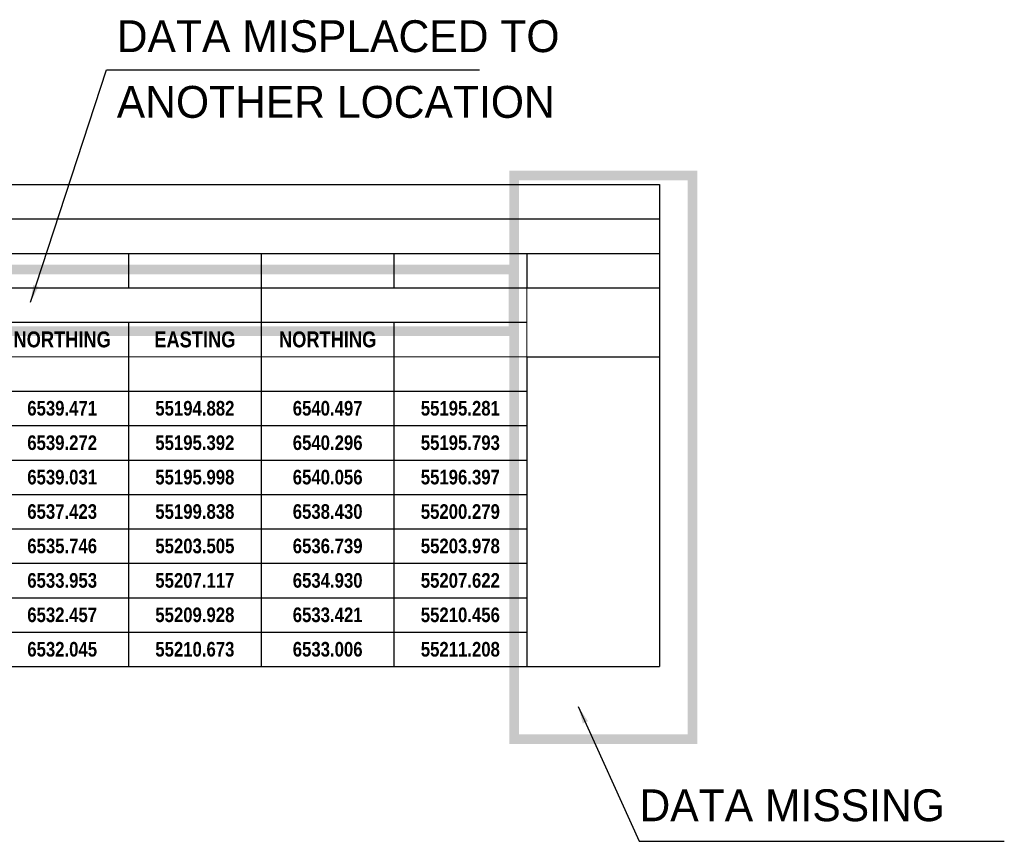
# Model space of a CAD drawing. Header units: metres. Extents: x 110.2 to 137.8, y -16.1 to 9.7.
# Tile 4 of 4: x 127.5 to 137.8, y 1 to 9.6. Entities that reach past the tile are written whole.
import ezdxf

# ---------------------------------------------------------------- set-up
doc = ezdxf.new("R2010")
doc.units = ezdxf.units.M
doc.styles.add('MtXpl_Arial_Black', font='txt')
doc.styles.get("Standard").update_dxf_attribs({"font": 'arial.ttf'})
doc.dimstyles.get("Standard").update_dxf_attribs({"dimtxt": 0.18, "dimasz": 0.18, "dimexe": 0.18, "dimexo": 0.0625, "dimgap": 0.09, "dimtad": 0, "dimtih": 1, "dimtoh": 1, "dimdec": 4, "dimzin": 0, "dimdsep": 46, "dimtxsty": 'Standard', "dimcen": 0.09, "dimadec": 0, "dimazin": 0, "dimtfac": 1, "dimtdec": 4, "dimtofl": 0, "dimtmove": 0, "dimatfit": 3, "dimfxl": 1, "dimtolj": 1, "dimtzin": 0, "dimarcsym": 0})

# ---------------------------------------------------------------- blocks, each defined once
blk = doc.blocks.new('*T1')
at = {"color": 0, "linetype": 'ByBlock', "lineweight": -2, "transparency": 16777216}
for p, q in [((0, 0), (23.268, 0)), ((23.268, 0), (23.268, -1.08)), ((0, -0.36), (23.268, -0.36)), ((0, -0.72), (23.268, -0.72)), ((16.327, -0.72), (16.327, -1.08)), ((17.715, -0.72), (17.715, -1.08)), ((19.103, -0.72), (19.103, -1.08)), ((20.492, -0.72), (20.492, -1.08)), ((21.88, -0.72), (21.88, -1.08)), ((1.055, -1.08), (16.327, -1.08)), ((0, -1.801), (3.832, -1.801)), ((3.832, -1.801), (3.832, -2.161)), ((5.22, -1.801), (5.22, -2.161)), ((6.608, -1.801), (6.608, -2.161)), ((7.997, -1.801), (7.997, -2.161)), ((9.385, -1.801), (9.385, -2.161)), ((10.773, -1.801), (10.773, -2.161)), ((12.162, -1.801), (12.162, -2.161)), ((13.55, -1.801), (13.55, -2.161)), ((14.938, -1.801), (14.938, -2.161)), ((16.327, -1.801), (16.327, -2.161)), ((17.715, -1.801), (17.715, -2.161)), ((19.103, -1.801), (19.103, -2.161)), ((20.492, -1.801), (20.492, -2.161)), ((21.88, -1.801), (23.268, -1.801)), ((0, -5.041), (23.268, -5.041))]:
    blk.add_line(p, q, dxfattribs=at)
at = {"linetype": 'ByBlock', "lineweight": 15, "transparency": 16777216}
for p, q in [((0, 0), (0, -1.08)), ((21.88, -1.08), (21.88, -1.801)), ((16.327, -1.441), (16.327, -1.801)), ((3.832, -1.801), (21.88, -1.801))]:
    blk.add_line(p, q, dxfattribs=at)
at = {"linetype": 'ByBlock', "lineweight": 30, "transparency": 16777216}
for p, q in [((0, -1.08), (1.055, -1.08)), ((0, -1.08), (0, -5.041)), ((16.327, -1.08), (23.268, -1.08)), ((23.268, -1.08), (23.268, -5.041))]:
    blk.add_line(p, q, dxfattribs=at)
at = {"linetype": 'ByBlock', "lineweight": -2, "transparency": 16777216}
for p, q in [((1.055, -1.08), (1.055, -1.801)), ((5.22, -1.08), (5.22, -1.801)), ((7.997, -1.08), (7.997, -1.801)), ((10.773, -1.08), (10.773, -1.801)), ((13.55, -1.08), (13.55, -1.801)), ((16.327, -1.08), (16.327, -1.441)), ((19.103, -1.08), (19.103, -1.801)), ((1.055, -1.441), (21.88, -1.441)), ((2.443, -1.441), (2.443, -1.801)), ((3.832, -1.441), (3.832, -1.801)), ((6.608, -1.441), (6.608, -1.801)), ((9.385, -1.441), (9.385, -1.801)), ((12.162, -1.441), (12.162, -1.801)), ((14.938, -1.441), (14.938, -1.801)), ((17.715, -1.441), (17.715, -1.801)), ((20.492, -1.441), (20.492, -1.801)), ((21.88, -1.801), (21.88, -5.041)), ((0, -2.161), (21.88, -2.161)), ((1.055, -2.161), (1.055, -5.041)), ((2.443, -2.161), (2.443, -5.041)), ((3.832, -2.161), (3.832, -5.041)), ((5.22, -2.161), (5.22, -5.041)), ((6.608, -2.161), (6.608, -5.041)), ((7.997, -2.161), (7.997, -5.041)), ((9.385, -2.161), (9.385, -5.041)), ((10.773, -2.161), (10.773, -5.041)), ((12.162, -2.161), (12.162, -5.041)), ((13.55, -2.161), (13.55, -5.041)), ((14.938, -2.161), (14.938, -5.041)), ((16.327, -2.161), (16.327, -5.041)), ((17.715, -2.161), (17.715, -5.041)), ((19.103, -2.161), (19.103, -5.041)), ((20.492, -2.161), (20.492, -5.041)), ((0, -2.521), (21.88, -2.521)), ((0, -2.881), (21.88, -2.881)), ((0, -3.241), (21.88, -3.241)), ((0, -3.601), (21.88, -3.601)), ((0, -3.961), (21.88, -3.961)), ((0, -4.321), (21.88, -4.321)), ((0, -4.681), (21.88, -4.681))]:
    blk.add_line(p, q, dxfattribs=at)
at = {"color": 0, "transparency": 16777216}
for s, insert, char_height, width, attachment_point in [('{\\fArial Black|b0|i0|c0;\\C7;\\L SETTING OUT DETAILS   (COORDINATES)', (11.634, -0.3), 0.16667, 23.14833, 8), ('{\\fArial Black|b1|i0|c0;\\C7;\\LCENTRE LINE ', (11.634, -0.54), 0.16667, 23.14833, 5), ('{\\fArial Narrow|b1|i0|c0;\\C7;CENTRE LINE', (3.138, -1.26), 0.18056, 4.045, 5), ('{\\fArial Narrow|b1|i0|c0;\\C7;POINT-3', (6.608, -1.26), 0.18056, 2.65667, 5), ('{\\fArial Narrow|b1|i0|c0;\\C7;POINT-5', (9.385, -1.26), 0.18056, 2.65667, 5), ('{\\fArial Narrow|b1|i0|c0;\\C7;LOCATION', (12.162, -1.26), 0.18056, 2.65667, 5), ('{\\fArial Narrow|b1|i0|c0;\\C7; NOS', (0.528, -1.44), 0.18056, 0.935, 5), ('{\\fArial Narrow|b1|i0|c0;\\C7;EASTING', (1.749, -1.621), 0.16667, 1.26833, 5), ('{\\fArial Narrow|b1|i0|c0;\\C7;NORTHING', (3.138, -1.621), 0.16667, 1.26833, 5), ('{\\fArial Narrow|b1|i0|c0;\\C7;EASTING', (4.526, -1.621), 0.16667, 1.26833, 5), ('{\\fArial Narrow|b1|i0|c0;\\C7;NORTHING', (5.914, -1.621), 0.16667, 1.26833, 5), ('{\\fArial Narrow|b1|i0|c0;\\C7;EASTING', (7.303, -1.621), 0.16667, 1.26833, 5), ('{\\fArial Narrow|b1|i0|c0;\\C7;NORTHING', (8.691, -1.621), 0.16667, 1.26833, 5), ('{\\fArial Narrow|b1|i0|c0;\\C7;EASTING', (10.079, -1.621), 0.16667, 1.26833, 5), ('{\\fArial Narrow|b1|i0|c0;\\C7;NORTHING', (11.468, -1.621), 0.16667, 1.26833, 5), ('{\\fArial Narrow|b1|i0|c0;\\C7;EASTING', (12.856, -1.621), 0.16667, 1.26833, 5), ('{\\fArial Narrow|b1|i0|c0;\\C7;NORTHING', (14.244, -1.621), 0.16667, 1.26833, 5), ('{\\fArial Narrow|b1|i0|c0;\\C7;EASTING', (15.633, -1.621), 0.16667, 1.26833, 5), ('{\\fArial Narrow|b1|i0|c0;\\C7;NORTHING', (17.021, -1.621), 0.16667, 1.26833, 5), ('{\\fArial Narrow|b1|i0|c0;\\C7;EASTING', (18.409, -1.621), 0.16667, 1.26833, 5), ('{\\fArial Narrow|b1|i0|c0;\\C7;NORTHING', (19.798, -1.621), 0.16667, 1.26833, 5), ('{\\fArial Narrow|b1|i0|c0;\\C7;OFFSET FROM REF', (1.916, -1.981), 0.18056, 3.71167, 5), ('{\\fArial Narrow|b1|i0|c0;\\C7;01', (0.528, -2.341), 0.15278, 0.935, 5), ('{\\fArial Narrow|b1|i0|c0;\\C7;0.010', (1.749, -2.341), 0.15278, 1.26833, 5), ('{\\fArial Narrow|b1|i0|c0;\\C7;6527.912', (3.138, -2.341), 0.15278, 1.26833, 5), ('{\\fArial Narrow|b1|i0|c0;\\C7;55190.389', (4.526, -2.341), 0.15278, 1.26833, 5), ('{\\fArial Narrow|b1|i0|c0;\\C7;6515.331', (5.914, -2.341), 0.15278, 1.26833, 5), ('{\\fArial Narrow|b1|i0|c0;\\C7;55185.498', (7.303, -2.341), 0.15278, 1.26833, 5), ('{\\fArial Narrow|b1|i0|c0;\\C7;6516.357', (8.691, -2.341), 0.15278, 1.26833, 5), ('{\\fArial Narrow|b1|i0|c0;\\C7;55185.896', (10.079, -2.341), 0.15278, 1.26833, 5), ('{\\fArial Narrow|b1|i0|c0;\\C7;6539.471', (17.021, -2.341), 0.15278, 1.26833, 5), ('{\\fArial Narrow|b1|i0|c0;\\C7;55194.882', (18.409, -2.341), 0.15278, 1.26833, 5), ('{\\fArial Narrow|b1|i0|c0;\\C7;6540.497', (19.798, -2.341), 0.15278, 1.26833, 5), ('{\\fArial Narrow|b1|i0|c0;\\C7;55195.281', (21.186, -2.341), 0.15278, 1.26833, 5), ('{\\fArial Narrow|b1|i0|c0;\\C7;-', (11.468, -2.341), 0.15278, 1.26833, 5), ('{\\fArial Narrow|b1|i0|c0;\\C7;-', (12.856, -2.341), 0.15278, 1.26833, 5), ('{\\fArial Narrow|b1|i0|c0;\\C7;-', (14.244, -2.341), 0.15278, 1.26833, 5), ('{\\fArial Narrow|b1|i0|c0;\\C7;-', (15.633, -2.341), 0.15278, 1.26833, 5), ('{\\fArial Narrow|b1|i0|c0;\\C7;02', (0.528, -2.701), 0.15278, 0.935, 5), ('{\\fArial Narrow|b1|i0|c0|p34;0.532}', (1.749, -2.701), 0.15278, 1.26833, 5), ('{\\fArial Narrow|b1|i0|c0;\\C7;6527.722', (3.138, -2.701), 0.15278, 1.26833, 5), ('{\\fArial Narrow|b1|i0|c0;\\C7;55190.874', (4.526, -2.701), 0.15278, 1.26833, 5), ('{\\fArial Narrow|b1|i0|c0;\\C7;6515.151', (5.914, -2.701), 0.15278, 1.26833, 5), ('{\\fArial Narrow|b1|i0|c0;\\C7;55185.957', (7.303, -2.701), 0.15278, 1.26833, 5), ('{\\fArial Narrow|b1|i0|c0;\\C7;6516.176', (8.691, -2.701), 0.15278, 1.26833, 5), ('{\\fArial Narrow|b1|i0|c0;\\C7;55186.358', (10.079, -2.701), 0.15278, 1.26833, 5), ('{\\fArial Narrow|b1|i0|c0;\\C7;6527.349', (11.468, -2.701), 0.15278, 1.26833, 5), ('{\\fArial Narrow|b1|i0|c0;\\C7;55190.729', (12.856, -2.701), 0.15278, 1.26833, 5), ('{\\fArial Narrow|b1|i0|c0;\\C7;6528.094', (14.244, -2.701), 0.15278, 1.26833, 5), ('{\\fArial Narrow|b1|i0|c0;\\C7;55191.020', (15.633, -2.701), 0.15278, 1.26833, 5), ('{\\fArial Narrow|b1|i0|c0;\\C7;6539.272', (17.021, -2.701), 0.15278, 1.26833, 5), ('{\\fArial Narrow|b1|i0|c0;\\C7;55195.392', (18.409, -2.701), 0.15278, 1.26833, 5), ('{\\fArial Narrow|b1|i0|c0;\\C7;6540.296', (19.798, -2.701), 0.15278, 1.26833, 5), ('{\\fArial Narrow|b1|i0|c0;\\C7;55195.793', (21.186, -2.701), 0.15278, 1.26833, 5), ('{\\fArial Narrow|b1|i0|c0;\\C7;03', (0.528, -3.061), 0.15278, 0.935, 5), ('{\\fArial Narrow|b1|i0|c0|p34;1.210}', (1.749, -3.061), 0.15278, 1.26833, 5), ('{\\fArial Narrow|b1|i0|c0;\\C7;6527.471', (3.138, -3.061), 0.15278, 1.26833, 5), ('{\\fArial Narrow|b1|i0|c0;\\C7;55191.504', (4.526, -3.061), 0.15278, 1.26833, 5), ('{\\fArial Narrow|b1|i0|c0;\\C7;6514.890', (5.914, -3.061), 0.15278, 1.26833, 5), ('{\\fArial Narrow|b1|i0|c0;\\C7;55186.613', (7.303, -3.061), 0.15278, 1.26833, 5), ('{\\fArial Narrow|b1|i0|c0;\\C7;6515.915', (8.691, -3.061), 0.15278, 1.26833, 5), ('{\\fArial Narrow|b1|i0|c0;\\C7;55187.012', (10.079, -3.061), 0.15278, 1.26833, 5), ('{\\fArial Narrow|b1|i0|c0;\\C7;6527.098', (11.468, -3.061), 0.15278, 1.26833, 5), ('{\\fArial Narrow|b1|i0|c0;\\C7;55191.360', (12.856, -3.061), 0.15278, 1.26833, 5), ('{\\fArial Narrow|b1|i0|c0;\\C7;6527.844', (14.244, -3.061), 0.15278, 1.26833, 5), ('{\\fArial Narrow|b1|i0|c0;\\C7;55191.649', (15.633, -3.061), 0.15278, 1.26833, 5), ('{\\fArial Narrow|b1|i0|c0;\\C7;6539.031', (17.021, -3.061), 0.15278, 1.26833, 5), ('{\\fArial Narrow|b1|i0|c0;\\C7;55195.998', (18.409, -3.061), 0.15278, 1.26833, 5), ('{\\fArial Narrow|b1|i0|c0;\\C7;6540.056', (19.798, -3.061), 0.15278, 1.26833, 5), ('{\\fArial Narrow|b1|i0|c0;\\C7;55196.397', (21.186, -3.061), 0.15278, 1.26833, 5), ('{\\fArial Narrow|b1|i0|c0;\\C7;04', (0.528, -3.421), 0.15278, 0.935, 5), ('{\\fArial Narrow|b1|i0|c0|p34;4.849}', (1.749, -3.421), 0.15278, 1.26833, 5), ('{\\fArial Narrow|b1|i0|c0;\\C7;6526.064', (3.138, -3.421), 0.15278, 1.26833, 5), ('{\\fArial Narrow|b1|i0|c0;\\C7;55194.860', (4.526, -3.421), 0.15278, 1.26833, 5), ('{\\fArial Narrow|b1|i0|c0;\\C7;6513.700', (5.914, -3.421), 0.15278, 1.26833, 5), ('{\\fArial Narrow|b1|i0|c0;\\C7;55189.443', (7.303, -3.421), 0.15278, 1.26833, 5), ('{\\fArial Narrow|b1|i0|c0;\\C7;6514.708', (8.691, -3.421), 0.15278, 1.26833, 5), ('{\\fArial Narrow|b1|i0|c0;\\C7;55189.884', (10.079, -3.421), 0.15278, 1.26833, 5), ('{\\fArial Narrow|b1|i0|c0;\\C7;6525.697', (11.468, -3.421), 0.15278, 1.26833, 5), ('{\\fArial Narrow|b1|i0|c0;\\C7;55194.700', (12.856, -3.421), 0.15278, 1.26833, 5), ('{\\fArial Narrow|b1|i0|c0;\\C7;6526.430', (14.244, -3.421), 0.15278, 1.26833, 5), ('{\\fArial Narrow|b1|i0|c0;\\C7;55195.021', (15.633, -3.421), 0.15278, 1.26833, 5), ('{\\fArial Narrow|b1|i0|c0;\\C7;6537.423', (17.021, -3.421), 0.15278, 1.26833, 5), ('{\\fArial Narrow|b1|i0|c0;\\C7;55199.838', (18.409, -3.421), 0.15278, 1.26833, 5), ('{\\fArial Narrow|b1|i0|c0;\\C7;6538.430', (19.798, -3.421), 0.15278, 1.26833, 5), ('{\\fArial Narrow|b1|i0|c0;\\C7;55200.279', (21.186, -3.421), 0.15278, 1.26833, 5), ('{\\fArial Narrow|b1|i0|c0;\\C7;05', (0.528, -3.781), 0.15278, 0.935, 5), ('{\\fArial Narrow|b1|i0|c0|p34;8.488}', (1.749, -3.781), 0.15278, 1.26833, 5), ('{\\fArial Narrow|b1|i0|c0;\\C7;6524.551', (3.138, -3.781), 0.15278, 1.26833, 5), ('{\\fArial Narrow|b1|i0|c0;\\C7;55198.169', (4.526, -3.781), 0.15278, 1.26833, 5), ('{\\fArial Narrow|b1|i0|c0;\\C7;6512.365', (5.914, -3.781), 0.15278, 1.26833, 5), ('{\\fArial Narrow|b1|i0|c0;\\C7;55192.362', (7.303, -3.781), 0.15278, 1.26833, 5), ('{\\fArial Narrow|b1|i0|c0;\\C7;6513.358', (8.691, -3.781), 0.15278, 1.26833, 5), ('{\\fArial Narrow|b1|i0|c0;\\C7;55192.835', (10.079, -3.781), 0.15278, 1.26833, 5), ('{\\fArial Narrow|b1|i0|c0;\\C7;6524.190', (11.468, -3.781), 0.15278, 1.26833, 5), ('{\\fArial Narrow|b1|i0|c0;\\C7;55197.997', (12.856, -3.781), 0.15278, 1.26833, 5), ('{\\fArial Narrow|b1|i0|c0;\\C7;6524.912', (14.244, -3.781), 0.15278, 1.26833, 5), ('{\\fArial Narrow|b1|i0|c0;\\C7;55198.342', (15.633, -3.781), 0.15278, 1.26833, 5), ('{\\fArial Narrow|b1|i0|c0;\\C7;6535.746', (17.021, -3.781), 0.15278, 1.26833, 5), ('{\\fArial Narrow|b1|i0|c0;\\C7;55203.505', (18.409, -3.781), 0.15278, 1.26833, 5), ('{\\fArial Narrow|b1|i0|c0;\\C7;6536.739', (19.798, -3.781), 0.15278, 1.26833, 5), ('{\\fArial Narrow|b1|i0|c0;\\C7;55203.978', (21.186, -3.781), 0.15278, 1.26833, 5), ('{\\fArial Narrow|b1|i0|c0;\\C7;06', (0.528, -4.141), 0.15278, 0.935, 5), ('{\\fArial Narrow|b1|i0|c0|p34;12.127}', (1.749, -4.141), 0.15278, 1.26833, 5), ('{\\fArial Narrow|b1|i0|c0;\\C7;6522.933', (3.138, -4.141), 0.15278, 1.26833, 5), ('{\\fArial Narrow|b1|i0|c0;\\C7;55201.429', (4.526, -4.141), 0.15278, 1.26833, 5), ('{\\fArial Narrow|b1|i0|c0;\\C7;6510.938', (5.914, -4.141), 0.15278, 1.26833, 5), ('{\\fArial Narrow|b1|i0|c0;\\C7;55195.238', (7.303, -4.141), 0.15278, 1.26833, 5), ('{\\fArial Narrow|b1|i0|c0;\\C7;6511.915', (8.691, -4.141), 0.15278, 1.26833, 5), ('{\\fArial Narrow|b1|i0|c0;\\C7;55195.742', (10.079, -4.141), 0.15278, 1.26833, 5), ('{\\fArial Narrow|b1|i0|c0;\\C7;6522.578', (11.468, -4.141), 0.15278, 1.26833, 5), ('{\\fArial Narrow|b1|i0|c0;\\C7;55201.246', (12.856, -4.141), 0.15278, 1.26833, 5), ('{\\fArial Narrow|b1|i0|c0;\\C7;6523.289', (14.244, -4.141), 0.15278, 1.26833, 5), ('{\\fArial Narrow|b1|i0|c0;\\C7;55201.613', (15.633, -4.141), 0.15278, 1.26833, 5), ('{\\fArial Narrow|b1|i0|c0;\\C7;6533.953', (17.021, -4.141), 0.15278, 1.26833, 5), ('{\\fArial Narrow|b1|i0|c0;\\C7;55207.117', (18.409, -4.141), 0.15278, 1.26833, 5), ('{\\fArial Narrow|b1|i0|c0;\\C7;6534.930', (19.798, -4.141), 0.15278, 1.26833, 5), ('{\\fArial Narrow|b1|i0|c0;\\C7;55207.622', (21.186, -4.141), 0.15278, 1.26833, 5), ('{\\fArial Narrow|b1|i0|c0;\\C7;07', (0.528, -4.501), 0.15278, 0.935, 5), ('{\\fArial Narrow|b1|i0|c0|p34;15.000}', (1.749, -4.501), 0.15278, 1.26833, 5), ('{\\fArial Narrow|b1|i0|c0;\\C7;6521.584', (3.138, -4.501), 0.15278, 1.26833, 5), ('{\\fArial Narrow|b1|i0|c0;\\C7;55203.965', (4.526, -4.501), 0.15278, 1.26833, 5), ('{\\fArial Narrow|b1|i0|c0;\\C7;6509.747', (5.914, -4.501), 0.15278, 1.26833, 5), ('{\\fArial Narrow|b1|i0|c0;\\C7;55197.475', (7.303, -4.501), 0.15278, 1.26833, 5), ('{\\fArial Narrow|b1|i0|c0;\\C7;6510.712', (8.691, -4.501), 0.15278, 1.26833, 5), ('{\\fArial Narrow|b1|i0|c0;\\C7;55198.004', (10.079, -4.501), 0.15278, 1.26833, 5), ('{\\fArial Narrow|b1|i0|c0;\\C7;6521.233', (11.468, -4.501), 0.15278, 1.26833, 5), ('{\\fArial Narrow|b1|i0|c0;\\C7;55203.773', (12.856, -4.501), 0.15278, 1.26833, 5), ('{\\fArial Narrow|b1|i0|c0;\\C7;6521.934', (14.244, -4.501), 0.15278, 1.26833, 5), ('{\\fArial Narrow|b1|i0|c0;\\C7;55204.158', (15.633, -4.501), 0.15278, 1.26833, 5), ('{\\fArial Narrow|b1|i0|c0;\\C7;6532.457', (17.021, -4.501), 0.15278, 1.26833, 5), ('{\\fArial Narrow|b1|i0|c0;\\C7;55209.928', (18.409, -4.501), 0.15278, 1.26833, 5), ('{\\fArial Narrow|b1|i0|c0;\\C7;6533.421', (19.798, -4.501), 0.15278, 1.26833, 5), ('{\\fArial Narrow|b1|i0|c0;\\C7;55210.456', (21.186, -4.501), 0.15278, 1.26833, 5), ('{\\fArial Narrow|b1|i0|c0;\\C7;08', (0.528, -4.861), 0.15278, 0.935, 5), ('{\\fArial Narrow|b1|i0|c0|p34;15.766}', (1.749, -4.861), 0.15278, 1.26833, 5), ('{\\fArial Narrow|b1|i0|c0;\\C7;6521.213', (3.138, -4.861), 0.15278, 1.26833, 5), ('{\\fArial Narrow|b1|i0|c0;\\C7;55204.636', (4.526, -4.861), 0.15278, 1.26833, 5), ('{\\fArial Narrow|b1|i0|c0;\\C7;6509.421', (5.914, -4.861), 0.15278, 1.26833, 5), ('{\\fArial Narrow|b1|i0|c0;\\C7;55198.064', (7.303, -4.861), 0.15278, 1.26833, 5), ('{\\fArial Narrow|b1|i0|c0;\\C7;6510.382', (8.691, -4.861), 0.15278, 1.26833, 5), ('{\\fArial Narrow|b1|i0|c0;\\C7;55198.600', (10.079, -4.861), 0.15278, 1.26833, 5), ('{\\fArial Narrow|b1|i0|c0;\\C7;6520.864', (11.468, -4.861), 0.15278, 1.26833, 5), ('{\\fArial Narrow|b1|i0|c0;\\C7;55204.441', (12.856, -4.861), 0.15278, 1.26833, 5), ('{\\fArial Narrow|b1|i0|c0;\\C7;6521.562', (14.244, -4.861), 0.15278, 1.26833, 5), ('{\\fArial Narrow|b1|i0|c0;\\C7;55204.830', (15.633, -4.861), 0.15278, 1.26833, 5), ('{\\fArial Narrow|b1|i0|c0;\\C7;6532.045', (17.021, -4.861), 0.15278, 1.26833, 5), ('{\\fArial Narrow|b1|i0|c0;\\C7;55210.673', (18.409, -4.861), 0.15278, 1.26833, 5), ('{\\fArial Narrow|b1|i0|c0;\\C7;6533.006', (19.798, -4.861), 0.15278, 1.26833, 5), ('{\\fArial Narrow|b1|i0|c0;\\C7;55211.208', (21.186, -4.861), 0.15278, 1.26833, 5)]:
    blk.add_mtext(s, dxfattribs=dict(at, insert=insert, char_height=char_height, width=width, attachment_point=attachment_point))

msp = doc.modelspace()

# ---------------------------------------------------------------- linework, layer by layer
at = {"color": 1, "const_width": 0.1}
msp.add_lwpolyline([(132.68, 7.936), (134.546, 7.936), (134.546, 2.042), (132.68, 2.042)], close=True, dxfattribs=at)
at = {"color": 3, "const_width": 0.1}
msp.add_lwpolyline([(124.423, 6.953), (132.672, 6.953), (132.672, 6.31), (124.423, 6.31)], close=True, dxfattribs=at)

# ---------------------------------------------------------------- block references
msp.add_blockref('*T1', (110.931, 7.843))

# ---------------------------------------------------------------- texts
at = {"color": 1, "style": 'MtXpl_Arial_Black'}
for s, p in [('DATA MISPLACED TO ', (128.523, 9.227)), ('ANOTHER LOCATION', (128.523, 8.54)), ('DATA MISSING', (133.991, 1.185))]:
    msp.add_text(s, height=0.33333, dxfattribs=at).set_placement(p)

# ---------------------------------------------------------------- leaders
at = {"color": 1}
for points in [[(127.621, 6.611), (128.414, 9.043), (132.317, 9.043)], [(133.351, 2.383), (133.988, 0.975), (137.807, 0.975)]]:
    msp.add_leader(points, dimstyle='Standard', override={"dimgap": 0.09, "dimtad": 0}, dxfattribs=at)

doc.saveas('drawing.dxf')
